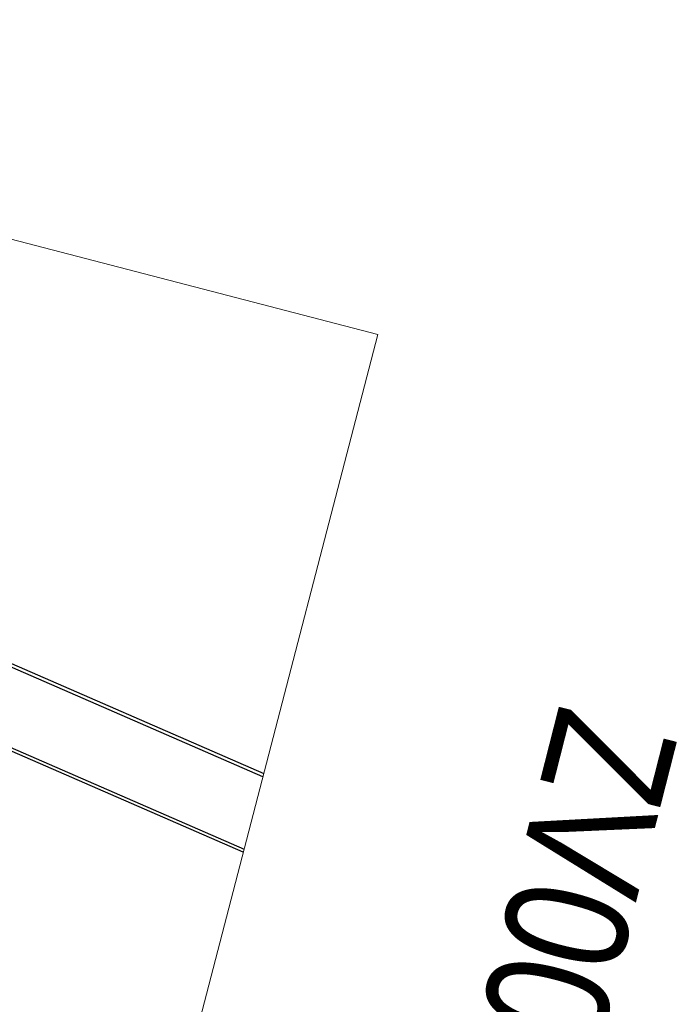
# Model space of a CAD drawing. Header units: millimetres. Extents: x 1589461 to 1701858, y 2333614 to 2610588.
# Tile 50 of 50: x 1685845 to 1701858, y 2586593 to 2610588. Entities that reach past the tile are written whole.
import ezdxf

# ---------------------------------------------------------------- set-up
doc = ezdxf.new("R2010")
doc.units = ezdxf.units.MM
doc.layers.add('_grå hatch fotavtrykk', color=7, linetype='Continuous')
doc.layers.add('isy-zv001-h02$0$A862-N-RLin', color=255, linetype='Continuous')
for name, color, linetype, lineweight in [('A852-TYNN', 7, 'Continuous', 5), ('G-ANNO-TEXT', 7, 'Continuous', 30), ('zv001-h02-a-200-1-0001$0$20_Bygning generelt', 7, 'Continuous', 0)]:
    doc.layers.add(name, color=color, linetype=linetype, lineweight=lineweight)
doc.styles.add('Arial_5', font='arial.ttf', dxfattribs={"width": 0.8, "height": 2})

msp = doc.modelspace()

# ---------------------------------------------------------------- linework, layer by layer
at = {"layer": '_grå hatch fotavtrykk'}
for points in [[(1662902, 2602304), (1664639, 2604045), (1691796, 2592218)], [(1691296, 2590298), (1665082, 2601713), (1663038, 2599666), (1664646, 2598058), (1666414, 2596293), (1668925, 2598808), (1669013, 2598721), (1685600, 2582159), (1686903, 2577436), (1687444, 2575479)]]:
    msp.add_lwpolyline(points, dxfattribs=at)
at = {"layer": 'A852-TYNN'}
msp.add_lwpolyline([(1694576, 2602913), (1684161, 2562853), (1654641, 2570528), (1665056, 2610588)], close=True, dxfattribs=at)
at = {"layer": 'isy-zv001-h02$0$A862-N-RLin'}
for points in [[(1691775, 2592140), (1664658, 2603948), (1662862, 2602150)], [(1662386, 2600317), (1662981, 2599723), (1665055, 2601813), (1691317, 2590375)]]:
    msp.add_lwpolyline(points, dxfattribs=at)
at = {"layer": 'zv001-h02-a-200-1-0001$0$20_Bygning generelt', "flags": 128}
for points in [[(1691775, 2592139), (1664658, 2603948), (1662862, 2602150)], [(1691775, 2592140), (1664657, 2603950), (1662863, 2602152)], [(1662902, 2602303), (1664640, 2604044), (1691795, 2592217)], [(1662903, 2602305), (1664639, 2604045), (1691796, 2592218)], [(1691317, 2590376), (1665064, 2601809), (1662981, 2599723)], [(1691317, 2590375), (1665064, 2601808), (1662982, 2599722)], [(1691296, 2590298), (1665082, 2601714), (1663037, 2599666)], [(1691296, 2590297), (1665082, 2601713), (1663038, 2599666)]]:
    msp.add_lwpolyline(points, dxfattribs=at)

# ---------------------------------------------------------------- texts
at = {"layer": 'G-ANNO-TEXT', "style": 'Arial_5', "width": 0.8}
msp.add_text('ZV001-350-201.1', height=3000, rotation=255.7, dxfattribs=at).set_placement((1699020, 2593947))

doc.saveas('drawing.dxf')
